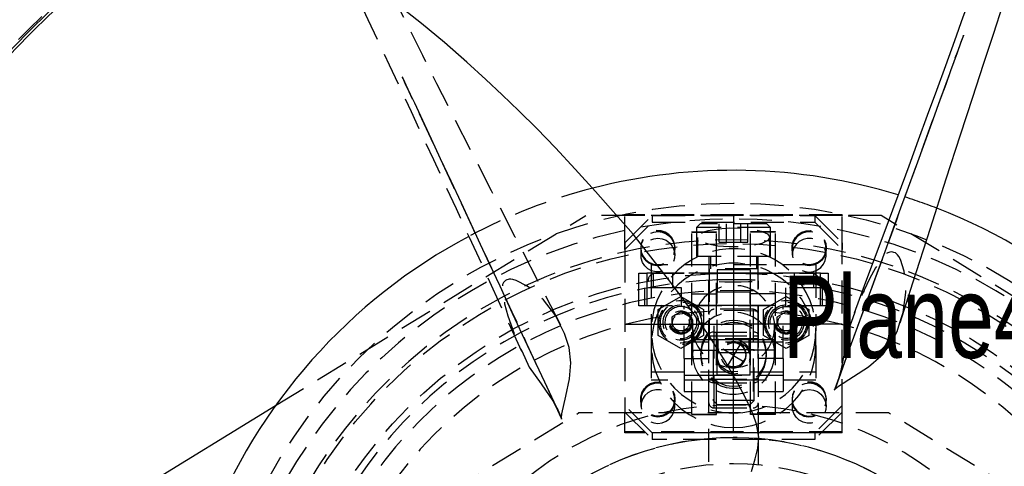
# Model space of a CAD drawing. Extents: x 7 to 1111, y 4 to 855.
# Tile 5 of 18: x 252 to 290, y 226 to 243. Entities that reach past the tile are written whole.
import ezdxf

# ---------------------------------------------------------------- set-up
doc = ezdxf.new("R2010")
doc.units = 0
doc.linetypes.add('SLDHIDDEN0', pattern=[1.905, 1.27, -0.635])
doc.layers.get('0').update_dxf_attribs({"linetype": 'CONTINUOUS'})

msp = doc.modelspace()

# ---------------------------------------------------------------- linework, layer by layer
at = {"color": 9, "linetype": 'SLDHIDDEN0'}
for p, q in [((261.721, 228.565), (273.696, 235.9)), ((285.104, 235.9), (273.696, 235.9)), ((283.591, 235.93), (275.209, 235.93)), ((275.209, 235.93), (275.209, 235.897)), ((283.591, 235.897), (275.209, 235.897)), ((275.209, 234.589), (275.209, 235.897)), ((275.209, 234.845), (276.262, 235.897)), ((275.209, 234.589), (276.262, 235.642)), ((276.262, 235.897), (276.262, 235.642)), ((276.262, 235.897), (282.538, 235.897)), ((276.262, 235.642), (282.538, 235.642)), ((282.538, 235.897), (282.538, 235.642)), ((282.538, 235.897), (283.591, 234.845)), ((282.538, 235.642), (283.591, 234.589)), ((283.591, 235.93), (283.591, 235.897)), ((283.591, 234.589), (283.591, 235.897)), ((297.079, 228.565), (285.104, 235.9)), ((277.785, 235.259), (277.785, 235.267)), ((277.785, 235.267), (278.74, 235.267)), ((278.115, 235.585), (277.973, 235.442)), ((280.827, 235.442), (277.973, 235.442)), ((277.973, 235.442), (277.973, 234.315)), ((280.685, 235.585), (278.115, 235.585)), ((278.74, 235.259), (278.74, 235.267)), ((278.849, 234.869), (278.849, 235.585)), ((279.124, 234.869), (279.124, 235.585)), ((279.124, 234.869), (279.124, 235.585)), ((279.676, 234.869), (279.676, 235.585)), ((279.676, 234.869), (279.676, 235.585)), ((279.951, 234.869), (279.951, 235.585)), ((281.015, 235.267), (280.06, 235.267)), ((280.06, 235.259), (280.06, 235.267)), ((280.827, 235.442), (280.685, 235.585)), ((280.827, 234.315), (280.827, 235.442)), ((281.015, 235.259), (281.015, 235.267)), ((277.785, 235.259), (278.74, 235.259)), ((277.785, 228.221), (277.785, 235.259)), ((278.003, 235.058), (278.003, 234.315)), ((278.74, 228.221), (278.74, 235.259)), ((280.06, 228.221), (280.06, 235.259)), ((281.015, 235.259), (280.06, 235.259)), ((280.797, 234.315), (280.797, 235.059)), ((281.015, 228.221), (281.015, 235.259)), ((275.209, 234.845), (275.209, 234.589)), ((275.209, 234.589), (275.209, 228.315)), ((275.819, 234.66), (275.819, 234.628)), ((275.826, 234.628), (275.826, 234.372)), ((277.132, 234.372), (277.132, 234.628)), ((277.139, 234.628), (277.139, 234.66)), ((278.849, 234.869), (279.124, 234.869)), ((279.124, 234.869), (279.676, 234.869)), ((279.676, 234.869), (279.951, 234.869)), ((281.661, 234.66), (281.661, 234.628)), ((281.668, 234.628), (281.668, 234.372)), ((282.974, 234.372), (282.974, 234.628)), ((282.981, 234.628), (282.981, 234.66)), ((283.591, 234.845), (283.591, 234.589)), ((283.591, 228.315), (283.591, 234.589)), ((280.827, 234.315), (277.973, 234.315)), ((278.448, 234.315), (278.448, 233.655)), ((278.506, 234.315), (278.506, 233.843)), ((280.294, 233.843), (280.294, 234.315)), ((280.353, 233.655), (280.353, 234.315)), ((282.575, 233.995), (276.225, 233.995)), ((276.225, 233.995), (276.225, 231.452)), ((278.453, 233.843), (278.453, 231.14)), ((280.347, 233.843), (278.453, 233.843)), ((280.035, 233.804), (278.765, 233.804)), ((278.765, 233.804), (278.765, 232.94)), ((280.035, 233.804), (280.035, 232.94)), ((280.347, 231.14), (280.347, 233.843)), ((282.575, 233.995), (282.575, 231.452)), ((275.742, 232.41), (275.742, 233.68)), ((275.742, 233.68), (276.047, 233.68)), ((276.047, 233.68), (276.047, 232.41)), ((282.753, 233.68), (276.047, 233.68)), ((276.098, 233.375), (276.098, 233.371)), ((276.225, 233.677), (282.575, 233.677)), ((276.302, 233.68), (276.302, 233.111)), ((279.4, 233.68), (276.403, 233.68)), ((277.062, 233.111), (277.062, 233.68)), ((278.435, 233.383), (278.435, 226.27)), ((282.397, 233.68), (279.4, 233.68)), ((280.365, 227.373), (280.365, 233.383)), ((281.738, 233.68), (281.738, 233.111)), ((282.498, 233.111), (282.498, 233.68)), ((282.702, 233.375), (282.702, 233.371)), ((282.753, 232.41), (282.753, 233.68)), ((282.753, 233.68), (283.058, 233.68)), ((283.058, 233.68), (283.058, 232.41)), ((275.968, 233.111), (275.968, 232.41)), ((277.397, 233.111), (275.968, 233.111)), ((277.397, 232.41), (277.397, 233.111)), ((281.403, 233.111), (281.403, 232.41)), ((282.832, 233.111), (281.403, 233.111)), ((282.832, 232.41), (282.832, 233.111)), ((276.494, 232.277), (277.368, 232.781)), ((277.368, 232.781), (278.242, 232.277)), ((277.785, 232.875), (278.74, 232.875)), ((280.035, 232.94), (278.765, 232.94)), ((278.765, 230.605), (278.765, 232.94)), ((280.035, 230.605), (280.035, 232.94)), ((281.015, 232.875), (280.06, 232.875)), ((280.558, 232.277), (281.432, 232.781)), ((281.432, 232.781), (282.306, 232.277)), ((276.047, 232.41), (275.742, 232.41)), ((282.753, 232.41), (276.047, 232.41)), ((276.494, 231.268), (276.494, 232.277)), ((277.49, 230.378), (277.49, 232.41)), ((278.74, 232.433), (277.785, 232.433)), ((278.242, 232.277), (278.242, 231.268)), ((278.445, 230.378), (278.445, 232.41)), ((280.152, 232.283), (278.648, 232.283)), ((278.648, 228.473), (278.648, 232.282)), ((280.035, 232.433), (278.765, 232.433)), ((281.015, 232.433), (280.06, 232.433)), ((280.152, 232.282), (280.152, 228.473)), ((280.355, 230.378), (280.355, 232.41)), ((280.558, 231.268), (280.558, 232.277)), ((281.31, 230.378), (281.31, 232.41)), ((282.306, 232.277), (282.306, 231.268)), ((283.058, 232.41), (282.753, 232.41)), ((277.368, 232.183), (277.012, 231.978)), ((277.012, 231.978), (277.012, 231.567)), ((277.724, 231.978), (277.368, 232.183)), ((277.724, 231.567), (277.724, 231.978)), ((278.445, 228.676), (278.445, 232.08)), ((280.355, 232.08), (280.355, 228.676)), ((281.432, 232.183), (281.076, 231.978)), ((281.076, 231.978), (281.076, 231.567)), ((281.788, 231.978), (281.432, 232.183)), ((281.788, 231.567), (281.788, 231.978)), ((277.012, 231.567), (277.368, 231.362)), ((277.368, 231.362), (277.724, 231.567)), ((277.813, 231.62), (277.813, 230.584)), ((280.988, 230.584), (280.988, 231.62)), ((281.076, 231.567), (281.432, 231.362)), ((281.432, 231.362), (281.788, 231.567)), ((276.225, 231.452), (276.225, 230.888)), ((277.368, 230.764), (276.494, 231.268)), ((278.242, 231.268), (277.368, 230.764)), ((277.785, 231.112), (278.74, 231.112)), ((278.447, 231.252), (280.353, 231.252)), ((280.347, 231.14), (278.453, 231.14)), ((278.648, 231.403), (280.152, 231.403)), ((278.648, 231.262), (278.648, 231.403)), ((278.648, 231.262), (278.648, 231.262)), ((278.648, 231.262), (280.152, 231.262)), ((278.648, 231.262), (280.152, 231.262)), ((278.765, 231.112), (280.035, 231.112)), ((278.798, 231.14), (278.798, 230.718)), ((280.002, 230.718), (280.002, 231.14)), ((280.06, 231.112), (281.015, 231.112)), ((280.152, 231.403), (280.152, 231.262)), ((280.152, 231.262), (280.152, 231.262)), ((281.432, 230.764), (280.558, 231.268)), ((282.306, 231.268), (281.432, 230.764)), ((282.575, 230.888), (282.575, 231.452)), ((276.225, 230.888), (276.225, 229.55)), ((278.445, 231.013), (277.49, 231.013)), ((277.785, 230.706), (278.74, 230.706)), ((280.355, 231.013), (278.445, 231.013)), ((278.608, 230.718), (278.608, 228.767)), ((280.192, 230.718), (278.608, 230.718)), ((281.015, 230.706), (280.06, 230.706)), ((280.192, 228.767), (280.192, 230.718)), ((281.31, 231.013), (280.355, 231.013)), ((282.575, 230.888), (282.575, 229.55)), ((277.49, 230.378), (278.445, 230.378)), ((277.49, 230.378), (278.445, 230.378)), ((277.49, 230.378), (277.49, 229.108)), ((278.13, 230.584), (278.13, 230.499)), ((280.035, 230.605), (278.765, 230.605)), ((278.765, 230.499), (278.765, 230.605)), ((278.765, 230.499), (278.765, 230.417)), ((278.765, 229.74), (278.765, 230.417)), ((279.883, 230.499), (279.883, 230.548)), ((280.035, 230.499), (280.035, 230.605)), ((280.035, 230.417), (280.035, 230.499)), ((280.035, 229.74), (280.035, 230.417)), ((281.31, 230.378), (280.355, 230.378)), ((281.31, 230.378), (280.355, 230.378)), ((280.67, 230.499), (280.67, 230.584)), ((281.31, 230.378), (281.31, 229.108)), ((276.225, 229.867), (282.575, 229.867)), ((277.49, 229.743), (278.445, 229.743)), ((278.445, 229.743), (280.355, 229.743)), ((278.447, 229.581), (280.353, 229.581)), ((278.648, 229.437), (278.648, 229.591)), ((278.648, 229.591), (280.152, 229.591)), ((280.035, 229.74), (278.765, 229.74)), ((280.152, 229.591), (280.152, 229.437)), ((280.355, 229.743), (281.31, 229.743)), ((282.575, 229.55), (276.225, 229.55)), ((278.648, 229.437), (280.152, 229.437)), ((275.819, 228.82), (275.819, 228.788)), ((277.139, 228.788), (277.139, 228.82)), ((277.49, 229.108), (278.445, 229.108)), ((280.355, 229.108), (281.31, 229.108)), ((281.661, 228.82), (281.661, 228.788)), ((282.981, 228.788), (282.981, 228.82)), ((276.262, 227.518), (275.209, 228.571)), ((275.826, 228.788), (275.826, 228.532)), ((277.132, 228.532), (277.132, 228.788)), ((280.192, 228.767), (278.608, 228.767)), ((278.608, 228.767), (278.774, 228.6)), ((278.648, 228.473), (280.152, 228.473)), ((280.026, 228.6), (278.774, 228.6)), ((280.026, 228.6), (280.192, 228.767)), ((281.668, 228.788), (281.668, 228.532)), ((283.591, 228.571), (282.538, 227.518)), ((282.974, 228.532), (282.974, 228.788)), ((260.35, 220.278), (273.413, 228.28)), ((285.387, 228.28), (273.413, 228.28)), ((275.209, 227.518), (275.209, 228.315)), ((275.209, 228.315), (276.262, 227.262)), ((277.785, 228.229), (278.74, 228.229)), ((277.785, 228.221), (278.74, 228.221)), ((281.015, 228.229), (280.06, 228.229)), ((281.015, 228.221), (280.06, 228.221)), ((283.591, 228.315), (282.538, 227.262)), ((283.591, 227.518), (283.591, 228.315)), ((298.45, 220.278), (285.387, 228.28)), ((283.591, 227.55), (275.209, 227.55)), ((283.591, 227.518), (275.209, 227.518)), ((276.262, 227.518), (276.262, 227.262)), ((282.538, 227.518), (276.262, 227.518)), ((280.365, 226.269), (280.365, 227.286)), ((282.538, 227.518), (282.538, 227.262)), ((282.538, 227.262), (276.262, 227.262))]:
    msp.add_line(p, q, dxfattribs=at)
at = {"color": 7, "linetype": 'CONTINUOUS'}
for p, q in [((279.4, 235.897), (279.4, 231.708)), ((275.209, 231.708), (279.4, 231.708)), ((283.591, 231.708), (279.4, 231.708)), ((279.4, 227.518), (279.4, 231.708)), ((279.4, 230.499), (278.985, 230.746)), ((279.647, 230.914), (279.4, 230.499)), ((279.4, 230.499), (279.153, 230.085)), ((279.4, 230.499), (279.815, 230.253)), ((255.671, 224.858), (261.721, 228.565))]:
    msp.add_line(p, q, dxfattribs=at)
at = {"color": 7, "linetype": 'CONTINUOUS', "flags": 128}
for points in [[(291.344, 252.278), (290.94, 251.116), (290.278, 249.226), (289.689, 247.556), (289.277, 246.399), (288.912, 245.377), (288.583, 244.46), (288.255, 243.552), (287.927, 242.645), (287.578, 241.683), (287.228, 240.723), (286.878, 239.763), (286.526, 238.805), (286.16, 237.811), (285.737, 236.665), (285.16, 235.109), (284.498, 233.331), (284.05, 232.134)], [(285.832, 231.763), (286.323, 233.305), (286.997, 235.415), (287.609, 237.317), (288.157, 239.011), (288.633, 240.474), (289.047, 241.738), (289.428, 242.897), (289.813, 244.062), (290.21, 245.254), (290.61, 246.452), (291.015, 247.656), (291.433, 248.889), (291.911, 250.294), (292.45, 251.865), (292.453, 251.874)], [(280.094, 226.027), (280.238, 226.506), (280.338, 226.916), (280.37, 227.347), (280.285, 227.844), (280.154, 228.224), (280.041, 228.483), (279.894, 228.787), (279.534, 229.463), (279.073, 230.276), (278.481, 231.223), (277.741, 232.288), (276.984, 233.316), (275.522, 235.179), (274.074, 236.83), (273.283, 237.695), (272.527, 238.511), (271.804, 239.262), (271.117, 239.946), (270.469, 240.566), (269.84, 241.15), (269.108, 241.818), (268.246, 242.578), (267.353, 243.319), (266.339, 244.112)], [(288.279, 242.863), (288.279, 242.863), (288.279, 242.863), (288.279, 242.862), (288.279, 242.861), (288.277, 242.857), (288.272, 242.842), (288.252, 242.788), (288.165, 242.548), (288.033, 242.185), (287.903, 241.828), (287.778, 241.484), (287.589, 240.965), (287.379, 240.388), (287.092, 239.6), (286.769, 238.71), (286.446, 237.824), (286.142, 236.989), (285.849, 236.181), (285.564, 235.4), (285.239, 234.506), (284.843, 233.42), (284.376, 232.14), (283.839, 230.666), (283.309, 229.215)], [(266.613, 241.244), (266.613, 241.244), (266.613, 241.244), (266.613, 241.243), (266.614, 241.242), (266.616, 241.238), (266.622, 241.224), (266.647, 241.172), (266.755, 240.941), (266.918, 240.591), (267.079, 240.246), (267.233, 239.915), (267.467, 239.414), (267.726, 238.858), (268.081, 238.097), (268.481, 237.24), (268.88, 236.385), (269.256, 235.58), (269.619, 234.801), (269.97, 234.047), (270.372, 233.185), (270.86, 232.137), (271.435, 230.902), (272.097, 229.48), (272.749, 228.079)], [(284.065, 232.128), (283.832, 231.485), (283.691, 230.7), (283.547, 229.921), (283.482, 229.688)], [(272.764, 228.035), (272.764, 228.035), (272.764, 228.035), (272.764, 228.035), (272.764, 228.035), (272.764, 228.035), (272.764, 228.036), (272.764, 228.038), (272.764, 228.048), (272.764, 228.087), (272.777, 228.25), (272.923, 228.928), (273.068, 229.594), (273.116, 230.221), (273.056, 230.805), (272.879, 231.343), (272.721, 231.659)], [(283.288, 229.173), (283.288, 229.173), (283.288, 229.173), (283.288, 229.173), (283.288, 229.173), (283.289, 229.173), (283.289, 229.174), (283.291, 229.175), (283.297, 229.182), (283.325, 229.21), (283.45, 229.315), (284.032, 229.692), (284.606, 230.061), (285.083, 230.47), (285.453, 230.925), (285.709, 231.431), (285.821, 231.766)], [(271.224, 230.674), (271.514, 230.054), (271.97, 229.399), (272.418, 228.747), (272.537, 228.536)], [(283.309, 229.215), (283.303, 229.203), (283.296, 229.188), (283.292, 229.181), (283.291, 229.178), (283.29, 229.176), (283.289, 229.175), (283.289, 229.175), (283.289, 229.174), (283.288, 229.174), (283.288, 229.174), (283.288, 229.173), (283.288, 229.173), (283.288, 229.173), (283.288, 229.173), (283.288, 229.173), (283.288, 229.173), (283.288, 229.173), (283.288, 229.173), (283.288, 229.173), (283.288, 229.173), (283.288, 229.173), (283.288, 229.173), (283.288, 229.173)], [(272.749, 228.079), (272.753, 228.067), (272.759, 228.051), (272.761, 228.043), (272.762, 228.04), (272.763, 228.038), (272.763, 228.037), (272.763, 228.036), (272.763, 228.036), (272.764, 228.036), (272.764, 228.035), (272.764, 228.035), (272.764, 228.035), (272.764, 228.035), (272.764, 228.035), (272.764, 228.035), (272.764, 228.035), (272.764, 228.035), (272.764, 228.035), (272.764, 228.035), (272.764, 228.035), (272.764, 228.035), (272.764, 228.035), (272.764, 228.035)]]:
    msp.add_lwpolyline(points, dxfattribs=at)
at = {"color": 9, "linetype": 'SLDHIDDEN0', "flags": 128}
for points in [[(264.281, 245.58), (264.291, 245.559), (264.818, 244.45), (265.283, 243.469), (265.698, 242.588), (266.109, 241.715), (266.518, 240.841), (266.951, 239.914), (267.383, 238.988), (267.814, 238.061), (268.243, 237.135), (268.687, 236.173), (269.198, 235.064), (269.89, 233.556), (270.679, 231.83), (271.209, 230.667)], [(272.732, 231.665), (271.988, 233.102), (270.973, 235.071), (270.061, 236.849), (269.25, 238.435), (268.552, 239.805), (267.951, 240.991), (267.401, 242.081), (266.85, 243.177), (266.408, 244.058)], [(283.409, 229.448), (283.862, 230.693), (284.403, 232.179), (284.866, 233.453), (285.285, 234.607), (285.697, 235.741), (286.101, 236.854), (286.679, 238.445), (287.201, 239.886), (287.756, 241.418), (287.909, 241.839), (288.064, 242.269), (288.185, 242.603), (288.257, 242.801), (288.274, 242.849), (288.277, 242.856), (288.278, 242.86), (288.279, 242.862), (288.279, 242.863), (288.279, 242.863), (288.279, 242.863), (288.279, 242.863)], [(272.655, 228.315), (272.095, 229.515), (271.426, 230.948), (270.853, 232.177), (270.333, 233.29), (269.823, 234.382), (269.322, 235.455), (268.605, 236.988), (267.956, 238.377), (267.265, 239.853), (267.075, 240.258), (266.881, 240.672), (266.73, 240.994), (266.641, 241.185), (266.619, 241.231), (266.616, 241.237), (266.614, 241.242), (266.614, 241.243), (266.613, 241.244), (266.613, 241.244), (266.613, 241.244), (266.613, 241.244)], [(275.819, 234.66), (275.839, 234.496), (275.9, 234.342), (275.998, 234.208), (276.125, 234.103), (276.275, 234.032), (276.438, 234.001), (276.603, 234.012), (276.76, 234.063), (276.9, 234.151), (277.013, 234.272), (277.093, 234.417), (277.134, 234.577), (277.134, 234.743), (277.093, 234.903), (277.013, 235.048), (276.9, 235.169), (276.76, 235.257), (276.603, 235.309), (276.438, 235.319), (276.275, 235.288), (276.125, 235.218), (275.998, 235.112), (275.9, 234.978), (275.839, 234.824), (275.819, 234.66)], [(275.819, 234.628), (275.839, 234.464), (275.9, 234.31), (275.998, 234.176), (276.125, 234.07), (276.275, 234), (276.438, 233.969), (276.603, 233.979), (276.76, 234.03), (276.9, 234.119), (277.013, 234.24), (277.093, 234.385), (277.134, 234.545), (277.134, 234.71), (277.093, 234.871), (277.013, 235.016), (276.9, 235.136), (276.76, 235.225), (276.603, 235.276), (276.438, 235.287), (276.275, 235.256), (276.125, 235.185), (275.998, 235.08), (275.9, 234.946), (275.839, 234.792), (275.819, 234.628)], [(276.479, 235.28), (276.641, 235.26), (276.793, 235.2), (276.926, 235.103), (277.03, 234.977), (277.1, 234.829), (277.13, 234.669), (277.12, 234.505), (277.07, 234.35), (276.982, 234.212), (276.863, 234.1), (276.719, 234.021), (276.561, 233.98), (276.397, 233.98), (276.239, 234.021), (276.095, 234.1), (275.976, 234.212), (275.888, 234.35), (275.838, 234.505), (275.828, 234.669), (275.858, 234.829), (275.928, 234.977), (276.032, 235.103), (276.165, 235.2), (276.317, 235.26), (276.479, 235.28)], [(278.423, 235.322), (278.801, 235.39), (279.248, 235.423), (279.705, 235.417), (280.125, 235.373), (280.469, 235.295), (280.704, 235.191), (280.796, 235.069), (280.726, 234.942), (280.494, 234.827), (280.132, 234.74), (279.693, 234.693), (279.233, 234.687), (278.799, 234.721), (278.428, 234.791), (278.156, 234.889), (278.016, 235.009), (278.034, 235.136), (278.218, 235.255), (278.423, 235.322)], [(282.981, 234.66), (282.961, 234.496), (282.9, 234.342), (282.802, 234.208), (282.675, 234.103), (282.525, 234.032), (282.362, 234.001), (282.197, 234.012), (282.04, 234.063), (281.9, 234.151), (281.787, 234.272), (281.707, 234.417), (281.666, 234.577), (281.666, 234.743), (281.707, 234.903), (281.787, 235.048), (281.9, 235.169), (282.04, 235.257), (282.197, 235.309), (282.362, 235.319), (282.525, 235.288), (282.675, 235.218), (282.802, 235.112), (282.9, 234.978), (282.961, 234.824), (282.981, 234.66)], [(282.981, 234.628), (282.961, 234.464), (282.9, 234.31), (282.802, 234.176), (282.675, 234.07), (282.525, 234), (282.362, 233.969), (282.197, 233.979), (282.04, 234.03), (281.9, 234.119), (281.787, 234.24), (281.707, 234.385), (281.666, 234.545), (281.666, 234.71), (281.707, 234.871), (281.787, 235.016), (281.9, 235.136), (282.04, 235.225), (282.197, 235.276), (282.362, 235.287), (282.525, 235.256), (282.675, 235.185), (282.802, 235.08), (282.9, 234.946), (282.961, 234.792), (282.981, 234.628)], [(282.321, 233.975), (282.483, 233.996), (282.635, 234.056), (282.768, 234.152), (282.872, 234.278), (282.942, 234.426), (282.972, 234.587), (282.962, 234.75), (282.912, 234.906), (282.824, 235.044), (282.705, 235.156), (282.561, 235.234), (282.403, 235.275), (282.239, 235.275), (282.081, 235.234), (281.937, 235.156), (281.818, 235.044), (281.73, 234.906), (281.68, 234.75), (281.67, 234.587), (281.7, 234.426), (281.77, 234.278), (281.874, 234.152), (282.007, 234.056), (282.159, 233.996), (282.321, 233.975)], [(276.479, 235.025), (276.641, 235.004), (276.793, 234.944), (276.926, 234.848), (277.03, 234.722), (277.1, 234.574), (277.13, 234.413), (277.12, 234.25), (277.07, 234.094), (276.982, 233.956), (276.863, 233.844), (276.719, 233.765), (276.561, 233.725), (276.397, 233.725), (276.239, 233.765), (276.095, 233.844), (275.976, 233.956), (275.888, 234.094), (275.838, 234.25), (275.828, 234.413), (275.858, 234.574), (275.928, 234.722), (276.032, 234.848), (276.165, 234.944), (276.317, 235.004), (276.479, 235.025)], [(282.321, 233.719), (282.483, 233.74), (282.635, 233.8), (282.768, 233.896), (282.872, 234.022), (282.942, 234.17), (282.972, 234.331), (282.962, 234.494), (282.912, 234.65), (282.824, 234.788), (282.705, 234.9), (282.561, 234.979), (282.403, 235.019), (282.239, 235.019), (282.081, 234.979), (281.937, 234.9), (281.818, 234.788), (281.73, 234.65), (281.68, 234.494), (281.67, 234.331), (281.7, 234.17), (281.77, 234.022), (281.874, 233.896), (282.007, 233.8), (282.159, 233.74), (282.321, 233.719)], [(279.4, 228.278), (279.762, 228.299), (280.119, 228.36), (280.467, 228.463), (280.801, 228.604), (281.117, 228.782), (281.41, 228.995), (281.677, 229.24), (281.914, 229.514), (282.119, 229.813), (282.288, 230.133), (282.42, 230.471), (282.512, 230.822), (282.563, 231.18), (282.574, 231.543), (282.543, 231.904), (282.471, 232.259), (282.359, 232.603), (282.208, 232.933), (282.021, 233.243), (281.8, 233.53), (281.547, 233.79), (281.266, 234.02), (280.961, 234.216), (280.636, 234.376), (280.295, 234.497), (279.941, 234.579), (279.581, 234.621), (279.219, 234.621), (278.859, 234.579), (278.505, 234.497), (278.164, 234.376), (277.839, 234.216), (277.534, 234.02), (277.253, 233.79), (277, 233.53), (276.779, 233.243), (276.592, 232.933), (276.441, 232.603), (276.329, 232.259), (276.257, 231.904), (276.226, 231.543), (276.237, 231.18), (276.288, 230.822), (276.38, 230.471), (276.512, 230.133), (276.681, 229.813), (276.886, 229.514), (277.123, 229.24), (277.39, 228.995), (277.683, 228.782), (277.999, 228.604), (278.333, 228.463), (278.681, 228.36), (279.038, 228.299), (279.4, 228.278)], [(285.821, 231.766), (285.95, 232.154), (286.056, 232.926), (285.985, 233.748), (285.839, 234.203), (285.776, 234.322), (285.729, 234.389), (285.688, 234.428), (285.645, 234.456), (285.593, 234.478), (285.543, 234.491), (285.495, 234.497), (285.429, 234.493), (285.354, 234.466), (285.246, 234.379), (285.165, 234.281), (284.882, 233.877), (284.644, 233.457), (284.235, 232.595), (284.065, 232.128)], [(279.4, 227.715), (279.762, 227.735), (280.119, 227.797), (280.467, 227.899), (280.801, 228.04), (281.117, 228.218), (281.41, 228.431), (281.677, 228.676), (281.914, 228.95), (282.119, 229.249), (282.288, 229.57), (282.42, 229.908), (282.512, 230.258), (282.563, 230.617), (282.574, 230.979), (282.543, 231.34), (282.471, 231.695), (282.359, 232.04), (282.208, 232.37), (282.021, 232.68), (281.8, 232.967), (281.547, 233.227), (281.266, 233.456), (280.961, 233.652), (280.636, 233.812), (280.295, 233.934), (279.941, 234.016), (279.581, 234.057), (279.219, 234.057), (278.859, 234.016), (278.505, 233.934), (278.164, 233.812), (277.839, 233.652), (277.534, 233.456), (277.253, 233.227), (277, 232.967), (276.779, 232.68), (276.592, 232.37), (276.441, 232.04), (276.329, 231.695), (276.257, 231.34), (276.226, 230.979), (276.237, 230.617), (276.288, 230.258), (276.38, 229.908), (276.512, 229.57), (276.681, 229.249), (276.886, 228.95), (277.123, 228.676), (277.39, 228.431), (277.683, 228.218), (277.999, 228.04), (278.333, 227.899), (278.681, 227.797), (279.038, 227.735), (279.4, 227.715)], [(272.721, 231.659), (272.538, 232.024), (272.068, 232.646), (271.436, 233.176), (271.011, 233.396), (270.882, 233.435), (270.802, 233.449), (270.744, 233.448), (270.695, 233.437), (270.642, 233.415), (270.598, 233.389), (270.56, 233.359), (270.516, 233.31), (270.482, 233.238), (270.467, 233.1), (270.479, 232.973), (270.564, 232.488), (270.693, 232.023), (271.014, 231.124), (271.224, 230.674)], [(279.941, 233.418), (279.646, 233.423), (279.323, 233.425), (279.009, 233.421), (278.74, 233.413), (278.544, 233.402), (278.445, 233.389), (278.453, 233.375), (278.568, 233.361), (278.778, 233.351), (279.057, 233.343), (279.375, 233.341), (279.696, 233.343), (279.983, 233.349), (280.205, 233.36), (280.336, 233.372), (280.361, 233.387), (280.278, 233.4), (280.096, 233.412), (279.941, 233.418)], [(280.764, 230.808), (280.877, 231.038), (280.951, 231.282), (280.985, 231.535), (280.978, 231.791), (280.93, 232.041), (280.843, 232.281), (280.718, 232.504), (280.559, 232.704), (280.37, 232.876), (280.156, 233.015), (279.922, 233.118), (279.675, 233.183), (279.421, 233.207), (279.166, 233.189), (278.917, 233.132), (278.681, 233.035), (278.463, 232.901), (278.27, 232.734), (278.105, 232.538), (277.975, 232.319), (277.881, 232.081), (277.827, 231.832), (277.813, 231.577), (277.841, 231.323), (277.908, 231.077), (278.015, 230.844), (278.157, 230.632), (278.332, 230.446), (278.534, 230.29), (278.759, 230.168), (279, 230.084), (279.252, 230.04), (279.507, 230.036), (279.76, 230.074), (280.003, 230.152), (280.231, 230.268), (280.437, 230.418), (280.616, 230.6), (280.764, 230.808)], [(280.764, 229.772), (280.877, 230.002), (280.951, 230.246), (280.985, 230.499), (280.978, 230.754), (280.93, 231.005), (280.843, 231.245), (280.718, 231.468), (280.559, 231.668), (280.37, 231.84), (280.156, 231.979), (279.922, 232.082), (279.675, 232.147), (279.421, 232.171), (279.166, 232.153), (278.917, 232.095), (278.681, 231.998), (278.463, 231.865), (278.27, 231.698), (278.105, 231.502), (277.975, 231.283), (277.881, 231.045), (277.827, 230.796), (277.813, 230.54), (277.841, 230.287), (277.908, 230.04), (278.015, 229.808), (278.157, 229.596), (278.332, 229.41), (278.534, 229.254), (278.759, 229.132), (279, 229.048), (279.252, 229.004), (279.507, 229), (279.76, 229.038), (280.003, 229.116), (280.231, 229.231), (280.437, 229.382), (280.616, 229.564), (280.764, 229.772)], [(280.491, 229.935), (280.59, 230.14), (280.65, 230.359), (280.67, 230.586), (280.649, 230.813), (280.588, 231.032), (280.489, 231.237), (280.355, 231.421), (280.19, 231.578), (280, 231.703), (279.79, 231.792), (279.568, 231.842), (279.341, 231.852), (279.115, 231.821), (278.899, 231.75), (278.698, 231.642), (278.521, 231.5), (278.371, 231.328), (278.255, 231.132), (278.175, 230.919), (278.135, 230.695), (278.135, 230.467), (278.176, 230.244), (278.257, 230.031), (278.374, 229.835), (278.524, 229.664), (278.702, 229.523), (278.903, 229.415), (279.12, 229.345), (279.345, 229.315), (279.573, 229.326), (279.795, 229.377), (280.004, 229.467), (280.194, 229.593), (280.358, 229.75), (280.491, 229.935)], [(280.491, 229.85), (280.59, 230.056), (280.65, 230.275), (280.67, 230.502), (280.649, 230.729), (280.588, 230.948), (280.489, 231.153), (280.355, 231.337), (280.19, 231.494), (280, 231.619), (279.79, 231.708), (279.568, 231.758), (279.341, 231.768), (279.115, 231.737), (278.899, 231.666), (278.698, 231.558), (278.521, 231.415), (278.371, 231.244), (278.255, 231.048), (278.175, 230.835), (278.135, 230.611), (278.135, 230.383), (278.176, 230.159), (278.257, 229.946), (278.374, 229.751), (278.524, 229.58), (278.702, 229.439), (278.903, 229.331), (279.12, 229.261), (279.345, 229.231), (279.573, 229.242), (279.795, 229.293), (280.004, 229.383), (280.194, 229.508), (280.358, 229.666), (280.491, 229.85)], [(278.648, 231.403), (278.609, 231.4), (278.57, 231.394), (278.535, 231.384), (278.504, 231.37), (278.479, 231.354), (278.46, 231.335), (278.449, 231.315), (278.445, 231.293)], [(278.447, 231.252), (278.486, 231.256), (278.647, 231.262), (278.648, 231.262)], [(279.4, 229.865), (279.236, 229.886), (279.083, 229.95), (278.951, 230.051), (278.85, 230.182), (278.787, 230.335), (278.765, 230.499), (278.787, 230.664), (278.85, 230.817), (278.951, 230.948), (279.083, 231.049), (279.236, 231.113), (279.4, 231.134), (279.564, 231.113), (279.718, 231.049), (279.849, 230.948), (279.95, 230.817), (280.013, 230.664), (280.035, 230.499), (280.013, 230.335), (279.95, 230.182), (279.849, 230.051), (279.718, 229.95), (279.564, 229.886), (279.4, 229.865)], [(280.355, 231.293), (280.351, 231.315), (280.34, 231.335), (280.321, 231.354), (280.296, 231.37), (280.265, 231.384), (280.23, 231.394), (280.191, 231.4), (280.152, 231.403)], [(280.152, 231.262), (280.153, 231.262), (280.314, 231.256), (280.353, 231.252)], [(279.4, 229.782), (279.236, 229.804), (279.083, 229.867), (278.951, 229.968), (278.85, 230.099), (278.787, 230.253), (278.765, 230.417), (278.787, 230.581), (278.85, 230.734), (278.951, 230.866), (279.083, 230.967), (279.236, 231.03), (279.4, 231.052), (279.564, 231.03), (279.718, 230.967), (279.849, 230.866), (279.95, 230.734), (280.013, 230.581), (280.035, 230.417), (280.013, 230.253), (279.95, 230.099), (279.849, 229.968), (279.718, 229.867), (279.564, 229.804), (279.4, 229.782)], [(279.815, 230.301), (279.869, 230.435), (279.882, 230.578), (279.852, 230.718), (279.781, 230.844), (279.677, 230.943), (279.548, 231.007), (279.406, 231.03), (279.264, 231.011), (279.133, 230.95), (279.027, 230.854), (278.953, 230.73), (278.919, 230.59), (278.919, 230.506)], [(279.815, 230.253), (279.869, 230.386), (279.882, 230.529), (279.852, 230.67), (279.781, 230.795), (279.677, 230.895), (279.548, 230.959), (279.406, 230.982), (279.264, 230.962), (279.133, 230.902), (279.027, 230.805), (278.953, 230.682), (278.919, 230.542), (278.928, 230.398), (278.979, 230.264), (279.067, 230.15), (279.185, 230.068), (279.322, 230.023), (279.466, 230.022), (279.604, 230.062), (279.724, 230.142), (279.815, 230.253)], [(279.141, 230.141), (279.185, 230.116), (279.322, 230.072), (279.466, 230.07), (279.604, 230.111), (279.724, 230.19), (279.815, 230.301)], [(278.648, 229.591), (278.647, 229.591), (278.486, 229.585), (278.447, 229.581)], [(280.353, 229.581), (280.314, 229.585), (280.153, 229.591), (280.152, 229.591)], [(283.482, 229.688), (283.44, 229.541), (283.373, 229.354), (283.333, 229.263), (283.311, 229.218), (283.309, 229.215)], [(277.139, 228.82), (277.119, 228.656), (277.058, 228.502), (276.96, 228.368), (276.833, 228.263), (276.683, 228.192), (276.52, 228.161), (276.355, 228.172), (276.198, 228.223), (276.058, 228.311), (275.945, 228.432), (275.865, 228.577), (275.824, 228.737), (275.824, 228.903), (275.865, 229.063), (275.945, 229.208), (276.058, 229.329), (276.198, 229.417), (276.355, 229.469), (276.52, 229.479), (276.683, 229.448), (276.833, 229.377), (276.96, 229.272), (277.058, 229.138), (277.119, 228.984), (277.139, 228.82)], [(277.139, 228.788), (277.119, 228.623), (277.058, 228.47), (276.96, 228.336), (276.833, 228.23), (276.683, 228.16), (276.52, 228.129), (276.355, 228.139), (276.198, 228.19), (276.058, 228.279), (275.945, 228.4), (275.865, 228.545), (275.824, 228.705), (275.824, 228.87), (275.865, 229.031), (275.945, 229.176), (276.058, 229.296), (276.198, 229.385), (276.355, 229.436), (276.52, 229.447), (276.683, 229.416), (276.833, 229.345), (276.96, 229.24), (277.058, 229.106), (277.119, 228.952), (277.139, 228.788)], [(276.479, 228.135), (276.641, 228.156), (276.793, 228.216), (276.926, 228.312), (277.03, 228.438), (277.1, 228.586), (277.13, 228.747), (277.12, 228.91), (277.07, 229.066), (276.982, 229.204), (276.863, 229.316), (276.719, 229.394), (276.561, 229.435), (276.397, 229.435), (276.239, 229.394), (276.095, 229.316), (275.976, 229.204), (275.888, 229.066), (275.838, 228.91), (275.828, 228.747), (275.858, 228.586), (275.928, 228.438), (276.032, 228.312), (276.165, 228.216), (276.317, 228.156), (276.479, 228.135)], [(276.479, 227.879), (276.641, 227.9), (276.793, 227.96), (276.926, 228.056), (277.03, 228.182), (277.1, 228.33), (277.13, 228.491), (277.12, 228.654), (277.07, 228.81), (276.982, 228.948), (276.863, 229.06), (276.719, 229.139), (276.561, 229.179), (276.397, 229.179), (276.239, 229.139), (276.095, 229.06), (275.976, 228.948), (275.888, 228.81), (275.838, 228.654), (275.828, 228.491), (275.858, 228.33), (275.928, 228.182), (276.032, 228.056), (276.165, 227.96), (276.317, 227.9), (276.479, 227.879)], [(278.648, 229.437), (278.609, 229.439), (278.57, 229.444), (278.535, 229.454), (278.504, 229.466), (278.479, 229.481), (278.46, 229.499), (278.449, 229.518), (278.445, 229.537)], [(280.355, 229.537), (280.351, 229.518), (280.34, 229.499), (280.321, 229.481), (280.296, 229.466), (280.265, 229.454), (280.23, 229.444), (280.191, 229.439), (280.152, 229.437)], [(281.661, 228.82), (281.681, 228.656), (281.742, 228.502), (281.84, 228.368), (281.967, 228.263), (282.117, 228.192), (282.28, 228.161), (282.445, 228.172), (282.602, 228.223), (282.742, 228.311), (282.855, 228.432), (282.935, 228.577), (282.976, 228.737), (282.976, 228.903), (282.935, 229.063), (282.855, 229.208), (282.742, 229.329), (282.602, 229.417), (282.445, 229.469), (282.28, 229.479), (282.117, 229.448), (281.967, 229.377), (281.84, 229.272), (281.742, 229.138), (281.681, 228.984), (281.661, 228.82)], [(281.661, 228.788), (281.681, 228.623), (281.742, 228.47), (281.84, 228.336), (281.967, 228.23), (282.117, 228.16), (282.28, 228.129), (282.445, 228.139), (282.602, 228.19), (282.742, 228.279), (282.855, 228.4), (282.935, 228.545), (282.976, 228.705), (282.976, 228.87), (282.935, 229.031), (282.855, 229.176), (282.742, 229.296), (282.602, 229.385), (282.445, 229.436), (282.28, 229.447), (282.117, 229.416), (281.967, 229.345), (281.84, 229.24), (281.742, 229.106), (281.681, 228.952), (281.661, 228.788)], [(282.321, 229.44), (282.483, 229.42), (282.635, 229.359), (282.768, 229.263), (282.872, 229.137), (282.942, 228.989), (282.972, 228.829), (282.962, 228.665), (282.912, 228.51), (282.824, 228.372), (282.705, 228.26), (282.561, 228.181), (282.403, 228.14), (282.239, 228.14), (282.081, 228.181), (281.937, 228.26), (281.818, 228.372), (281.73, 228.51), (281.68, 228.665), (281.67, 228.829), (281.7, 228.989), (281.77, 229.137), (281.874, 229.263), (282.007, 229.359), (282.159, 229.42), (282.321, 229.44)], [(282.321, 229.184), (282.483, 229.164), (282.635, 229.104), (282.768, 229.008), (282.872, 228.882), (282.942, 228.734), (282.972, 228.573), (282.962, 228.41), (282.912, 228.254), (282.824, 228.116), (282.705, 228.004), (282.561, 227.925), (282.403, 227.884), (282.239, 227.884), (282.081, 227.925), (281.937, 228.004), (281.818, 228.116), (281.73, 228.254), (281.68, 228.41), (281.67, 228.573), (281.7, 228.734), (281.77, 228.882), (281.874, 229.008), (282.007, 229.104), (282.159, 229.164), (282.321, 229.184)], [(272.537, 228.536), (272.612, 228.402), (272.696, 228.223), (272.732, 228.13), (272.748, 228.083), (272.749, 228.079)]]:
    msp.add_lwpolyline(points, dxfattribs=at)
at = {"color": 7, "linetype": 'CONTINUOUS'}
for radius in [48.796, 38.405, 38.303]:
    msp.add_circle((279.4, 215.9), radius, dxfattribs=at)
at = {"color": 9, "linetype": 'SLDHIDDEN0'}
for centre, radius in [((279.4, 215.9), 38.464), ((279.4, 215.9), 20.477), ((279.4, 215.9), 18.923), ((279.4, 215.9), 17.78), ((277.368, 231.772), 0.848), ((281.432, 231.772), 0.848), ((277.368, 231.772), 0.794), ((277.368, 231.772), 0.686), ((277.368, 231.772), 0.45), ((281.432, 231.772), 0.794), ((281.432, 231.772), 0.686), ((281.432, 231.772), 0.617), ((281.432, 231.772), 0.45), ((277.368, 231.772), 0.417), ((277.368, 231.772), 0.322), ((281.432, 231.772), 0.417), ((281.432, 231.772), 0.322), ((279.4, 215.9), 12.7), ((279.4, 215.9), 11.43)]:
    msp.add_circle(centre, radius, dxfattribs=at)
at = {"color": 7, "linetype": 'CONTINUOUS'}
for start, end in [(73.0241, 104.4509), (28.0234, 68.8535), (118.025, 158.8554)]:
    msp.add_arc((279.4, 215.9), 21.747, start, end, dxfattribs=at)
at = {"color": 9, "linetype": 'SLDHIDDEN0'}
for centre, radius, start, end in [((279.4, 215.9), 21.747, 104.4509, 118.025), ((279.4, 215.9), 21.747, 68.8535, 73.0241), ((279.4, 215.9), 19.87, 8.824, 171.176), ((279.4, 215.9), 19.068, 2.4753, 177.5247), ((279.4, 215.9), 17.526, 91.8776, 167.4441), ((276.403, 233.375), 0.305, 90, 180), ((279.4, 215.9), 17.526, 87.6716, 88.2615), ((279.4, 215.9), 17.526, 12.5559, 87.6716), ((282.397, 233.375), 0.305, 0, 90), ((279.4, 215.9), 17.107, 36.4352, 180), ((279.4, 215.9), 16.335, 0, 180), ((277.368, 231.772), 0.617, 90, 22.9609), ((277.368, 231.772), 0.617, 46.3455, 90), ((278.648, 232.08), 0.203, 90, 180), ((280.152, 232.08), 0.203, 0, 90), ((278.648, 228.676), 0.203, 180, 270), ((280.152, 228.676), 0.203, 270, 0), ((279.4, 215.9), 11.43, 325.1561, 205.1546), ((279.4, 215.9), 10.414, 0, 180)]:
    msp.add_arc(centre, radius, start, end, dxfattribs=at)

# ---------------------------------------------------------------- texts
at = {"color": 7, "width": 0.75}
msp.add_text('Plane4', height=3.175, dxfattribs=at).set_placement((281.305, 230.403))

doc.saveas('drawing.dxf')
